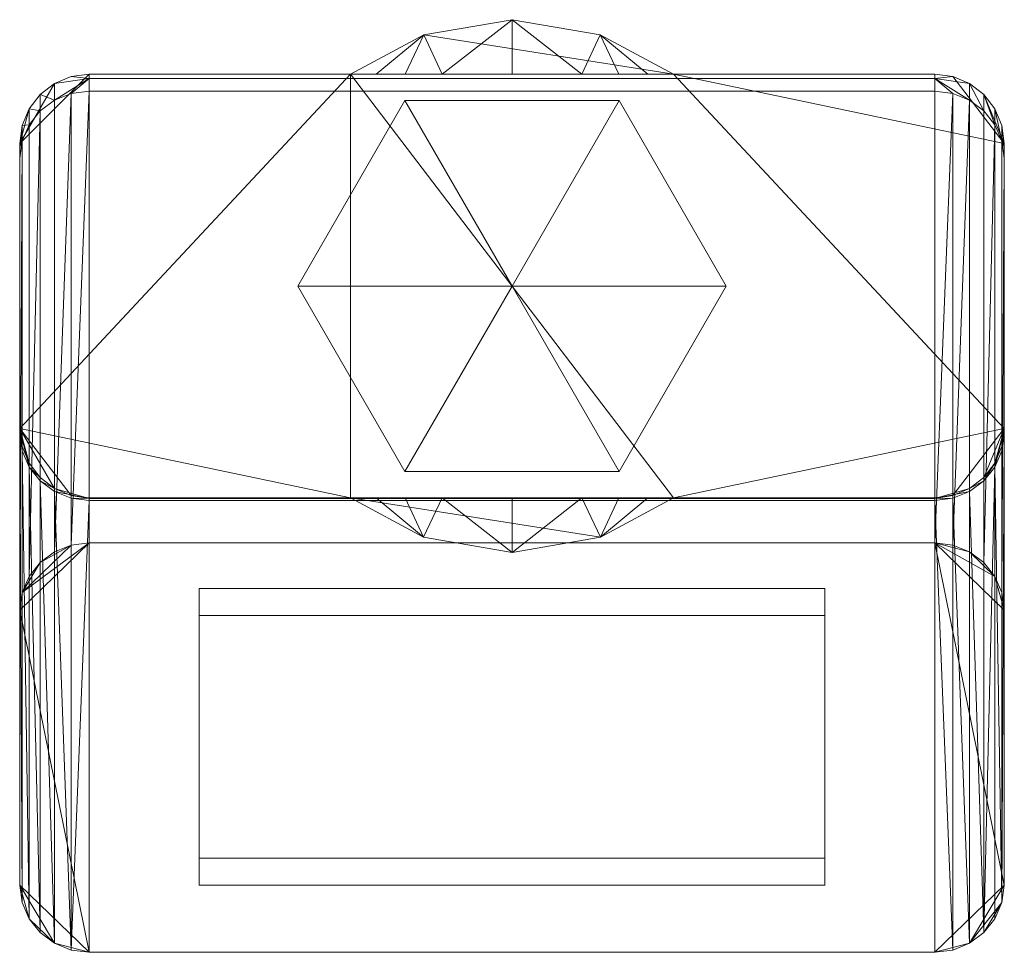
# Model space of a CAD drawing. Header units: millimetres. Extents: x -21.2 to 21.2, y -28.8 to 11.5.
import ezdxf

# ---------------------------------------------------------------- set-up
doc = ezdxf.new("R2010")
doc.units = ezdxf.units.MM
doc.layers.add('M-520-M_DRAINAGE_FW', color=2, linetype='Continuous', lineweight=30)

# ---------------------------------------------------------------- blocks, each defined once
blk = doc.blocks.new('FFAS9H03-000500BC0 - Concept Square Single Function Hand Shower-3336-3D View 1')
at = {"layer": 'M-520-M_DRAINAGE_FW', "lineweight": 9}
mesh = blk.add_polyface(dxfattribs=at)
corners = [(18.25, 9.15), (19.026, 9.048), (19.75, 8.748), (20.371, 8.271), (20.848, 7.65), (21.148, 6.926), (21.25, 6.15), (21.25, -6.15), (21.148, -6.926), (20.848, -7.65), (20.371, -8.271), (19.75, -8.748), (19.026, -9.048), (18.25, -9.15), (6.966, -9.15), (3.822, -10.846), (0, -11.5), (-3.822, -10.846), (-6.966, -9.15), (-18.25, -9.15), (-19.026, -9.048), (-19.75, -8.748), (-20.371, -8.271), (-20.848, -7.65), (-21.148, -6.926), (-21.25, -6.15), (-21.25, 6.15), (-21.148, 6.926), (-20.848, 7.65), (-20.371, 8.271), (-19.75, 8.748), (-19.026, 9.048), (-18.25, 9.15), (-6.966, 9.15), (-3.808, 10.851), (0, 11.5), (3.808, 10.851), (6.966, 9.15)]
mesh.append_faces([[corners[k] for k in face] for face in [(33, 18, 25)]], dxfattribs={"vtx0": -1, "vtx1": -1, "vtx2": -1})
mesh.append_faces([[corners[k] for k in face] for face in [(37, 7, 14, 33)]], dxfattribs={"vtx0": -1, "vtx1": -1, "vtx2": -1, "vtx3": -1})
mesh.append_faces([[corners[k] for k in face] for face in [(25, 20, 21), (37, 33, 34), (26, 32, 33, 25)]], dxfattribs={"vtx0": -1, "vtx2": -1})
mesh.append_faces([[corners[k] for k in face] for face in [(7, 10, 11, 12), (25, 21, 22, 23), (26, 30, 31, 32)]], dxfattribs={"vtx0": -1, "vtx3": -1})
mesh.append_faces([[corners[k] for k in face] for face in [(24, 25, 23), (27, 28, 26)]], dxfattribs={"vtx1": -1})
mesh.append_faces([[corners[k] for k in face] for face in [(13, 14, 7, 12), (19, 20, 25, 18), (2, 3, 6, 1), (0, 1, 6, 37), (29, 30, 26, 28), (6, 7, 37)]], dxfattribs={"vtx1": -1, "vtx2": -1})
mesh.append_faces([[corners[k] for k in face] for face in [(14, 15, 18, 33)]], dxfattribs={"vtx1": -1, "vtx2": -1, "vtx3": -1})
mesh.append_faces([[corners[k] for k in face] for face in [(16, 17, 18, 15), (4, 5, 6, 3), (35, 36, 37, 34)]], dxfattribs={"vtx2": -1})
mesh.append_faces([[corners[k] for k in face] for face in [(7, 8, 9, 10)]], dxfattribs={"vtx3": -1})
mesh = blk.add_polyface(dxfattribs=at)
corners = [(-6.966, -9.15), (-3.822, -10.846), (0, -11.5), (0, -9.15, 18.323), (-3.017, -9.15, 14.545), (-4.607, -9.15, 9.79), (-5.868, -9.15, 4.911), (0, 9.15, 18.323), (0, 11.5), (-3.808, 10.851), (-6.966, 9.15), (-5.87, 9.15, 4.905), (-4.614, 9.15, 9.766), (-3.021, 9.15, 14.536)]
mesh.append_faces([[corners[k] for k in face] for face in [(1, 6, 0)]], dxfattribs={"vtx0": -1})
mesh.append_faces([[corners[k] for k in face] for face in [(6, 1, 5)]], dxfattribs={"vtx0": -1, "vtx1": -1})
mesh.append_faces([[corners[k] for k in face] for face in [(1, 4, 5), (13, 8, 9), (9, 12, 13)]], dxfattribs={"vtx0": -1, "vtx2": -1})
mesh.append_faces([[corners[k] for k in face] for face in [(3, 4, 2), (7, 8, 13)]], dxfattribs={"vtx1": -1})
mesh.append_faces([[corners[k] for k in face] for face in [(1, 2, 4), (11, 12, 9)]], dxfattribs={"vtx1": -1, "vtx2": -1})
mesh.append_faces([[corners[k] for k in face] for face in [(9, 10, 11)]], dxfattribs={"vtx2": -1})
mesh = blk.add_polyface(dxfattribs=at)
corners = [(0, 11.5), (0, 9.15, 18.323), (3.021, 9.15, 14.536), (4.614, 9.15, 9.766), (5.87, 9.15, 4.905), (6.966, 9.15), (3.808, 10.851), (0, -9.15, 18.323), (0, -11.5), (3.822, -10.846), (6.966, -9.15), (5.87, -9.15, 4.905), (4.614, -9.15, 9.766), (3.021, -9.15, 14.536)]
mesh.append_faces([[corners[k] for k in face] for face in [(6, 4, 5)]], dxfattribs={"vtx0": -1})
mesh.append_faces([[corners[k] for k in face] for face in [(4, 6, 3)]], dxfattribs={"vtx0": -1, "vtx1": -1})
mesh.append_faces([[corners[k] for k in face] for face in [(6, 2, 3), (13, 8, 9), (9, 12, 13)]], dxfattribs={"vtx0": -1, "vtx2": -1})
mesh.append_faces([[corners[k] for k in face] for face in [(1, 2, 0), (7, 8, 13)]], dxfattribs={"vtx1": -1})
mesh.append_faces([[corners[k] for k in face] for face in [(6, 0, 2), (11, 12, 9)]], dxfattribs={"vtx1": -1, "vtx2": -1})
mesh.append_faces([[corners[k] for k in face] for face in [(9, 10, 11)]], dxfattribs={"vtx2": -1})
mesh = blk.add_polyface(dxfattribs=at)
corners = [(-18.25, 9.15), (-19.026, 9.048), (-19.75, 8.748), (-20.371, 8.271), (-20.848, 7.65), (-21.148, 6.926), (-21.25, 6.15), (-21.25, 6.15, 138.354), (-21.148, 6.926, 138.354), (-20.848, 7.65, 138.354), (-20.371, 8.271, 138.354), (-19.75, 8.748, 138.354), (-19.026, 9.048, 138.354), (-18.25, 9.15, 138.354)]
mesh.append_faces([[corners[k] for k in face] for face in [(7, 8, 5, 6)]], dxfattribs={"vtx1": -1})
mesh.append_faces([[corners[k] for k in face] for face in [(8, 9, 4, 5), (3, 4, 9, 10), (11, 12, 1, 2), (2, 3, 10, 11)]], dxfattribs={"vtx1": -1, "vtx3": -1})
mesh.append_faces([[corners[k] for k in face] for face in [(12, 13, 0, 1)]], dxfattribs={"vtx3": -1})
mesh = blk.add_polyface(dxfattribs=at)
corners = [(-21.25, 6.15, 138.354), (-21.25, 5.99, 140.788), (-21.25, 5.515, 143.181), (-21.148, 6.265, 143.382), (-20.848, 6.963, 143.569), (-20.371, 7.564, 143.73), (-19.75, 8.024, 143.853), (-19.026, 8.314, 143.931), (-18.25, 8.412, 143.957), (-18.25, 8.965, 141.18), (-18.25, 9.15, 138.354), (-19.026, 9.048, 138.354), (-19.75, 8.748, 138.354), (-20.371, 8.271, 138.354), (-20.848, 7.65, 138.354), (-21.148, 6.926, 138.354)]
mesh.append_faces([[corners[k] for k in face] for face in [(9, 7, 8)]], dxfattribs={"vtx0": -1})
mesh.append_faces([[corners[k] for k in face] for face in [(13, 6, 12), (14, 5, 13), (15, 4, 14), (12, 9, 11), (4, 15, 3)]], dxfattribs={"vtx0": -1, "vtx1": -1})
mesh.append_faces([[corners[k] for k in face] for face in [(6, 9, 12), (15, 1, 3)]], dxfattribs={"vtx0": -1, "vtx1": -1, "vtx2": -1})
mesh.append_faces([[corners[k] for k in face] for face in [(9, 6, 7), (13, 5, 6)]], dxfattribs={"vtx0": -1, "vtx2": -1})
mesh.append_faces([[corners[k] for k in face] for face in [(10, 11, 9)]], dxfattribs={"vtx1": -1})
mesh.append_faces([[corners[k] for k in face] for face in [(4, 5, 14)]], dxfattribs={"vtx1": -1, "vtx2": -1})
mesh.append_faces([[corners[k] for k in face] for face in [(15, 0, 1), (1, 2, 3)]], dxfattribs={"vtx2": -1})
mesh = blk.add_polyface(dxfattribs=at)
corners = [(18.25, 9.15, 138.354), (18.25, 9.15), (6.966, 9.15), (5.87, 9.15, 4.905), (4.614, 9.15, 9.766), (3.021, 9.15, 14.536), (0, 9.15, 18.323), (-3.021, 9.15, 14.536), (-4.614, 9.15, 9.766), (-5.87, 9.15, 4.905), (-6.966, 9.15), (-18.25, 9.15), (-18.25, 9.15, 138.354)]
mesh.append_faces([[corners[k] for k in face] for face in [(11, 9, 10)]], dxfattribs={"vtx0": -1})
mesh.append_faces([[corners[k] for k in face] for face in [(9, 11, 8), (5, 1, 4)]], dxfattribs={"vtx0": -1, "vtx1": -1})
mesh.append_faces([[corners[k] for k in face] for face in [(1, 3, 4)]], dxfattribs={"vtx0": -1, "vtx2": -1})
mesh.append_faces([[corners[k] for k in face] for face in [(7, 8, 11, 12), (6, 7, 12, 0), (0, 1, 5, 6)]], dxfattribs={"vtx1": -1, "vtx3": -1})
mesh.append_faces([[corners[k] for k in face] for face in [(1, 2, 3)]], dxfattribs={"vtx2": -1})
mesh = blk.add_polyface(dxfattribs=at)
corners = [(18.25, 9.15, 138.354), (-18.25, 9.15, 138.354), (-18.25, 8.965, 141.18), (-18.25, 8.412, 143.957), (18.25, 8.412, 143.957), (18.25, 8.965, 141.18)]
mesh.append_faces([[corners[k] for k in face] for face in [(0, 1, 2, 5), (3, 4, 5, 2)]], dxfattribs={"vtx2": -1})
mesh = blk.add_polyface(dxfattribs=at)
corners = [(21.25, 6.15), (21.148, 6.926), (20.848, 7.65), (20.371, 8.271), (19.75, 8.748), (19.026, 9.048), (18.25, 9.15), (18.25, 9.15, 138.354), (19.026, 9.048, 138.354), (19.75, 8.748, 138.354), (20.371, 8.271, 138.354), (20.848, 7.65, 138.354), (21.148, 6.926, 138.354), (21.25, 6.15, 138.354)]
mesh.append_faces([[corners[k] for k in face] for face in [(7, 8, 5, 6)]], dxfattribs={"vtx1": -1})
mesh.append_faces([[corners[k] for k in face] for face in [(8, 9, 4, 5), (3, 4, 9, 10), (11, 12, 1, 2), (2, 3, 10, 11)]], dxfattribs={"vtx1": -1, "vtx3": -1})
mesh.append_faces([[corners[k] for k in face] for face in [(12, 13, 0, 1)]], dxfattribs={"vtx3": -1})
mesh = blk.add_polyface(dxfattribs=at)
corners = [(21.25, 6.15, 138.354), (21.148, 6.926, 138.354), (20.848, 7.65, 138.354), (20.371, 8.271, 138.354), (19.75, 8.748, 138.354), (19.026, 9.048, 138.354), (18.25, 9.15, 138.354), (18.25, 8.965, 141.18), (18.25, 8.412, 143.957), (19.026, 8.314, 143.931), (19.75, 8.024, 143.853), (20.371, 7.564, 143.73), (20.848, 6.963, 143.569), (21.148, 6.265, 143.382), (21.25, 5.515, 143.181), (21.25, 5.99, 140.788)]
mesh.append_faces([[corners[k] for k in face] for face in [(15, 13, 14)]], dxfattribs={"vtx0": -1})
mesh.append_faces([[corners[k] for k in face] for face in [(3, 12, 2), (5, 7, 4), (10, 7, 9), (13, 2, 12), (12, 3, 11)]], dxfattribs={"vtx0": -1, "vtx1": -1})
mesh.append_faces([[corners[k] for k in face] for face in [(15, 1, 13), (10, 4, 7)]], dxfattribs={"vtx0": -1, "vtx1": -1, "vtx2": -1})
mesh.append_faces([[corners[k] for k in face] for face in [(11, 3, 4), (13, 1, 2)]], dxfattribs={"vtx0": -1, "vtx2": -1})
mesh.append_faces([[corners[k] for k in face] for face in [(8, 9, 7)]], dxfattribs={"vtx1": -1})
mesh.append_faces([[corners[k] for k in face] for face in [(10, 11, 4)]], dxfattribs={"vtx1": -1, "vtx2": -1})
mesh.append_faces([[corners[k] for k in face] for face in [(15, 0, 1), (5, 6, 7)]], dxfattribs={"vtx2": -1})
mesh = blk.add_polyface(dxfattribs=at)
corners = [(-21.25, 5.515, 143.181), (-21.25, -13.989, 215.968), (-21.148, -13.239, 216.169), (-20.848, -12.54, 216.356), (-20.371, -11.94, 216.517), (-19.75, -11.479, 216.64), (-19.026, -11.19, 216.718), (-18.25, -11.091, 216.744), (-18.25, 8.412, 143.957), (-19.026, 8.314, 143.931), (-19.75, 8.024, 143.853), (-20.371, 7.564, 143.73), (-20.848, 6.963, 143.569), (-21.148, 6.265, 143.382)]
mesh.append_faces([[corners[k] for k in face] for face in [(8, 6, 7)]], dxfattribs={"vtx0": -1})
mesh.append_faces([[corners[k] for k in face] for face in [(10, 5, 9)]], dxfattribs={"vtx0": -1, "vtx1": -1})
mesh.append_faces([[corners[k] for k in face] for face in [(3, 11, 12), (9, 5, 6), (6, 8, 9)]], dxfattribs={"vtx0": -1, "vtx2": -1})
mesh.append_faces([[corners[k] for k in face] for face in [(0, 1, 13)]], dxfattribs={"vtx1": -1})
mesh.append_faces([[corners[k] for k in face] for face in [(1, 2, 13), (3, 4, 11)]], dxfattribs={"vtx1": -1, "vtx2": -1})
mesh.append_faces([[corners[k] for k in face] for face in [(2, 3, 12, 13), (10, 11, 4, 5)]], dxfattribs={"vtx1": -1, "vtx3": -1})
mesh = blk.add_polyface(dxfattribs=at)
corners = [(18.25, 8.412, 143.957), (-18.25, 8.412, 143.957), (-18.25, -11.091, 216.744), (18.25, -11.091, 216.744)]
mesh.append_faces([[corners[k] for k in face] for face in [(0, 1, 2, 3)]])
mesh = blk.add_polyface(dxfattribs=at)
corners = [(21.25, -13.989, 215.968), (21.25, 5.515, 143.181), (21.148, 6.265, 143.382), (20.848, 6.963, 143.569), (20.371, 7.564, 143.73), (19.75, 8.024, 143.853), (19.026, 8.314, 143.931), (18.25, 8.412, 143.957), (18.25, -11.091, 216.744), (19.026, -11.19, 216.718), (19.75, -11.479, 216.64), (20.371, -11.94, 216.517), (20.848, -12.54, 216.356), (21.148, -13.239, 216.169)]
mesh.append_faces([[corners[k] for k in face] for face in [(1, 13, 0)]], dxfattribs={"vtx0": -1})
mesh.append_faces([[corners[k] for k in face] for face in [(6, 9, 5)]], dxfattribs={"vtx0": -1, "vtx1": -1})
mesh.append_faces([[corners[k] for k in face] for face in [(6, 8, 9), (5, 9, 10), (11, 3, 4), (13, 1, 2)]], dxfattribs={"vtx0": -1, "vtx2": -1})
mesh.append_faces([[corners[k] for k in face] for face in [(7, 8, 6)]], dxfattribs={"vtx1": -1})
mesh.append_faces([[corners[k] for k in face] for face in [(11, 12, 3)]], dxfattribs={"vtx1": -1, "vtx2": -1})
mesh.append_faces([[corners[k] for k in face] for face in [(4, 5, 10, 11), (12, 13, 2, 3)]], dxfattribs={"vtx1": -1, "vtx3": -1})
mesh = blk.add_polyface(dxfattribs=at)
corners = [(0, 0, -10), (-9.25, 0, -10), (-4.625, 8.011, -10), (4.625, 8.011, -10), (9.25, 0, -10)]
mesh.append_faces([[corners[k] for k in face] for face in [(3, 4, 0)]], dxfattribs={"vtx2": -1})
mesh.append_faces([[corners[k] for k in face] for face in [(0, 1, 2, 3)]], dxfattribs={"vtx3": -1})
mesh = blk.add_polyface(dxfattribs=at)
corners = [(9.25, 0), (4.625, 8.011), (-4.625, 8.011), (-9.25, 0), (0, 0)]
mesh.append_faces([[corners[k] for k in face] for face in [(2, 3, 4)]], dxfattribs={"vtx2": -1})
mesh.append_faces([[corners[k] for k in face] for face in [(4, 0, 1, 2)]], dxfattribs={"vtx3": -1})
mesh = blk.add_polyface(dxfattribs=at)
corners = [(9.25, 0, -10), (4.625, 8.011, -10), (-4.625, 8.011, -10), (-9.25, 0, -10), (-9.25, 0), (-4.625, 8.011), (4.625, 8.011), (9.25, 0)]
mesh.append_faces([[corners[k] for k in face] for face in [(4, 5, 2, 3)]], dxfattribs={"vtx1": -1})
mesh.append_faces([[corners[k] for k in face] for face in [(1, 2, 5, 6)]], dxfattribs={"vtx1": -1, "vtx3": -1})
mesh.append_faces([[corners[k] for k in face] for face in [(6, 7, 0, 1)]], dxfattribs={"vtx3": -1})
mesh = blk.add_polyface(dxfattribs=at)
corners = [(-21.25, 6.15), (-21.25, -6.15), (-21.25, -6.15, 138.354), (-21.25, -6.204, 139.183), (-21.25, -6.366, 139.997), (-21.25, -25.87, 212.784), (-21.25, -13.989, 215.968), (-21.25, 5.515, 143.181), (-21.25, 5.99, 140.788), (-21.25, 6.15, 138.354)]
mesh.append_faces([[corners[k] for k in face] for face in [(4, 8, 3)]], dxfattribs={"vtx0": -1, "vtx1": -1})
mesh.append_faces([[corners[k] for k in face] for face in [(9, 2, 3, 8)]], dxfattribs={"vtx0": -1, "vtx2": -1})
mesh.append_faces([[corners[k] for k in face] for face in [(7, 8, 4, 5)]], dxfattribs={"vtx1": -1, "vtx3": -1})
mesh.append_faces([[corners[k] for k in face] for face in [(0, 1, 2, 9), (5, 6, 7)]], dxfattribs={"vtx2": -1})
mesh = blk.add_polyface(dxfattribs=at)
corners = [(21.25, -6.15), (21.25, 6.15), (21.25, 6.15, 138.354), (21.25, 5.99, 140.788), (21.25, 5.515, 143.181), (21.25, -13.989, 215.968), (21.25, -25.87, 212.784), (21.25, -6.366, 139.997), (21.25, -6.204, 139.183), (21.25, -6.15, 138.354)]
mesh.append_faces([[corners[k] for k in face] for face in [(6, 4, 5)]], dxfattribs={"vtx0": -1})
mesh.append_faces([[corners[k] for k in face] for face in [(7, 3, 4, 6), (3, 7, 8)]], dxfattribs={"vtx0": -1, "vtx2": -1})
mesh.append_faces([[corners[k] for k in face] for face in [(1, 2, 9, 0)]], dxfattribs={"vtx1": -1})
mesh.append_faces([[corners[k] for k in face] for face in [(8, 9, 2, 3)]], dxfattribs={"vtx1": -1, "vtx3": -1})
mesh = blk.add_polyface(dxfattribs=at)
corners = [(0, 0, -10), (9.25, 0, -10), (4.625, -8.011, -10), (-4.625, -8.011, -10), (-9.25, 0, -10)]
mesh.append_faces([[corners[k] for k in face] for face in [(1, 2, 0)]], dxfattribs={"vtx1": -1})
mesh.append_faces([[corners[k] for k in face] for face in [(3, 4, 0, 2)]], dxfattribs={"vtx2": -1})
mesh = blk.add_polyface(dxfattribs=at)
corners = [(-9.25, 0), (-4.625, -8.011), (4.625, -8.011), (9.25, 0), (0, 0)]
mesh.append_faces([[corners[k] for k in face] for face in [(0, 1, 4)]], dxfattribs={"vtx1": -1})
mesh.append_faces([[corners[k] for k in face] for face in [(2, 3, 4, 1)]], dxfattribs={"vtx2": -1})
mesh = blk.add_polyface(dxfattribs=at)
corners = [(-9.25, 0, -10), (-4.625, -8.011, -10), (4.625, -8.011, -10), (9.25, 0, -10), (9.25, 0), (4.625, -8.011), (-4.625, -8.011), (-9.25, 0)]
mesh.append_faces([[corners[k] for k in face] for face in [(4, 5, 2, 3)]], dxfattribs={"vtx1": -1})
mesh.append_faces([[corners[k] for k in face] for face in [(1, 2, 5, 6)]], dxfattribs={"vtx1": -1, "vtx3": -1})
mesh.append_faces([[corners[k] for k in face] for face in [(6, 7, 0, 1)]], dxfattribs={"vtx3": -1})
mesh = blk.add_polyface(dxfattribs=at)
corners = [(-21.25, -6.15), (-21.148, -6.926), (-20.848, -7.65), (-20.371, -8.271), (-19.75, -8.748), (-19.026, -9.048), (-18.25, -9.15), (-18.25, -9.15, 138.354), (-19.026, -9.048, 138.354), (-19.75, -8.748, 138.354), (-20.371, -8.271, 138.354), (-20.848, -7.65, 138.354), (-21.148, -6.926, 138.354), (-21.25, -6.15, 138.354)]
mesh.append_faces([[corners[k] for k in face] for face in [(7, 8, 5, 6)]], dxfattribs={"vtx1": -1})
mesh.append_faces([[corners[k] for k in face] for face in [(8, 9, 4, 5), (3, 4, 9, 10), (11, 12, 1, 2), (2, 3, 10, 11)]], dxfattribs={"vtx1": -1, "vtx3": -1})
mesh.append_faces([[corners[k] for k in face] for face in [(12, 13, 0, 1)]], dxfattribs={"vtx3": -1})
mesh = blk.add_polyface(dxfattribs=at)
corners = [(-21.25, -6.15, 138.354), (-21.148, -6.926, 138.354), (-20.848, -7.65, 138.354), (-20.371, -8.271, 138.354), (-19.75, -8.748, 138.354), (-19.026, -9.048, 138.354), (-18.25, -9.15, 138.354), (-18.25, -9.179, 138.791), (-18.25, -9.264, 139.221), (-19.026, -9.165, 139.247), (-19.75, -8.876, 139.325), (-20.371, -8.415, 139.448), (-20.848, -7.815, 139.609), (-21.148, -7.116, 139.797), (-21.25, -6.366, 139.997), (-21.25, -6.204, 139.183)]
mesh.append_faces([[corners[k] for k in face] for face in [(1, 15, 0)]], dxfattribs={"vtx0": -1})
mesh.append_faces([[corners[k] for k in face] for face in [(4, 11, 3), (3, 12, 2), (10, 7, 9), (13, 15, 12)]], dxfattribs={"vtx0": -1, "vtx1": -1})
mesh.append_faces([[corners[k] for k in face] for face in [(15, 2, 12), (10, 4, 7)]], dxfattribs={"vtx0": -1, "vtx1": -1, "vtx2": -1})
mesh.append_faces([[corners[k] for k in face] for face in [(7, 4, 5), (15, 1, 2), (3, 11, 12)]], dxfattribs={"vtx0": -1, "vtx2": -1})
mesh.append_faces([[corners[k] for k in face] for face in [(8, 9, 7), (14, 15, 13)]], dxfattribs={"vtx1": -1})
mesh.append_faces([[corners[k] for k in face] for face in [(10, 11, 4)]], dxfattribs={"vtx1": -1, "vtx2": -1})
mesh.append_faces([[corners[k] for k in face] for face in [(5, 6, 7)]], dxfattribs={"vtx2": -1})
mesh = blk.add_polyface(dxfattribs=at)
corners = [(-21.25, -25.87, 212.784), (-21.25, -6.366, 139.997), (-21.148, -7.116, 139.797), (-20.848, -7.815, 139.609), (-20.371, -8.415, 139.448), (-19.75, -8.876, 139.325), (-19.026, -9.165, 139.247), (-18.25, -9.264, 139.221), (-18.25, -28.767, 212.008), (-19.026, -28.669, 212.034), (-19.75, -28.379, 212.112), (-20.371, -27.919, 212.235), (-20.848, -27.318, 212.396), (-21.148, -26.62, 212.583)]
mesh.append_faces([[corners[k] for k in face] for face in [(1, 13, 0)]], dxfattribs={"vtx0": -1})
mesh.append_faces([[corners[k] for k in face] for face in [(7, 9, 6), (6, 9, 5), (3, 12, 2)]], dxfattribs={"vtx0": -1, "vtx1": -1})
mesh.append_faces([[corners[k] for k in face] for face in [(10, 4, 5), (2, 12, 13), (11, 3, 4), (13, 1, 2)]], dxfattribs={"vtx0": -1, "vtx2": -1})
mesh.append_faces([[corners[k] for k in face] for face in [(8, 9, 7)]], dxfattribs={"vtx1": -1})
mesh.append_faces([[corners[k] for k in face] for face in [(9, 10, 5), (10, 11, 4), (11, 12, 3)]], dxfattribs={"vtx1": -1, "vtx2": -1})
mesh = blk.add_polyface(dxfattribs=at)
corners = [(18.25, -9.15), (19.026, -9.048), (19.75, -8.748), (20.371, -8.271), (20.848, -7.65), (21.148, -6.926), (21.25, -6.15), (21.25, -6.15, 138.354), (21.148, -6.926, 138.354), (20.848, -7.65, 138.354), (20.371, -8.271, 138.354), (19.75, -8.748, 138.354), (19.026, -9.048, 138.354), (18.25, -9.15, 138.354)]
mesh.append_faces([[corners[k] for k in face] for face in [(7, 8, 5, 6)]], dxfattribs={"vtx1": -1})
mesh.append_faces([[corners[k] for k in face] for face in [(8, 9, 4, 5), (3, 4, 9, 10), (11, 12, 1, 2), (2, 3, 10, 11)]], dxfattribs={"vtx1": -1, "vtx3": -1})
mesh.append_faces([[corners[k] for k in face] for face in [(12, 13, 0, 1)]], dxfattribs={"vtx3": -1})
mesh = blk.add_polyface(dxfattribs=at)
corners = [(21.25, -6.15, 138.354), (21.25, -6.204, 139.183), (21.25, -6.366, 139.997), (21.148, -7.116, 139.797), (20.848, -7.815, 139.609), (20.371, -8.415, 139.448), (19.75, -8.876, 139.325), (19.026, -9.165, 139.247), (18.25, -9.264, 139.221), (18.25, -9.179, 138.791), (18.25, -9.15, 138.354), (19.026, -9.048, 138.354), (19.75, -8.748, 138.354), (20.371, -8.271, 138.354), (20.848, -7.65, 138.354), (21.148, -6.926, 138.354)]
mesh.append_faces([[corners[k] for k in face] for face in [(14, 5, 13), (13, 5, 12), (12, 9, 11), (4, 1, 3), (6, 12, 5), (7, 9, 6)]], dxfattribs={"vtx0": -1, "vtx1": -1})
mesh.append_faces([[corners[k] for k in face] for face in [(6, 9, 12), (4, 14, 1)]], dxfattribs={"vtx0": -1, "vtx1": -1, "vtx2": -1})
mesh.append_faces([[corners[k] for k in face] for face in [(1, 14, 15)]], dxfattribs={"vtx0": -1, "vtx2": -1})
mesh.append_faces([[corners[k] for k in face] for face in [(10, 11, 9), (2, 3, 1), (8, 9, 7)]], dxfattribs={"vtx1": -1})
mesh.append_faces([[corners[k] for k in face] for face in [(4, 5, 14)]], dxfattribs={"vtx1": -1, "vtx2": -1})
mesh.append_faces([[corners[k] for k in face] for face in [(15, 0, 1)]], dxfattribs={"vtx2": -1})
mesh = blk.add_polyface(dxfattribs=at)
corners = [(21.25, -6.366, 139.997), (21.25, -25.87, 212.784), (21.148, -26.62, 212.583), (20.848, -27.318, 212.396), (20.371, -27.919, 212.235), (19.75, -28.379, 212.112), (19.026, -28.669, 212.034), (18.25, -28.767, 212.008), (18.25, -9.264, 139.221), (19.026, -9.165, 139.247), (19.75, -8.876, 139.325), (20.371, -8.415, 139.448), (20.848, -7.815, 139.609), (21.148, -7.116, 139.797)]
mesh.append_faces([[corners[k] for k in face] for face in [(0, 2, 13), (10, 5, 9)]], dxfattribs={"vtx0": -1, "vtx1": -1})
mesh.append_faces([[corners[k] for k in face] for face in [(4, 11, 12), (2, 12, 13), (12, 3, 4), (4, 10, 11), (6, 8, 9)]], dxfattribs={"vtx0": -1, "vtx2": -1})
mesh.append_faces([[corners[k] for k in face] for face in [(1, 2, 0)]], dxfattribs={"vtx1": -1})
mesh.append_faces([[corners[k] for k in face] for face in [(2, 3, 12), (5, 6, 9), (4, 5, 10)]], dxfattribs={"vtx1": -1, "vtx2": -1})
mesh.append_faces([[corners[k] for k in face] for face in [(6, 7, 8)]], dxfattribs={"vtx2": -1})
mesh = blk.add_polyface(dxfattribs=at)
corners = [(18.25, -9.15), (18.25, -9.15, 138.354), (-18.25, -9.15, 138.354), (-18.25, -9.15), (-6.966, -9.15), (-5.868, -9.15, 4.911), (-4.607, -9.15, 9.79), (-3.017, -9.15, 14.545), (0, -9.15, 18.323), (3.021, -9.15, 14.536), (4.614, -9.15, 9.766), (5.87, -9.15, 4.905), (6.966, -9.15)]
mesh.append_faces([[corners[k] for k in face] for face in [(0, 11, 12)]], dxfattribs={"vtx0": -1})
mesh.append_faces([[corners[k] for k in face] for face in [(11, 0, 10), (7, 3, 6)]], dxfattribs={"vtx0": -1, "vtx1": -1})
mesh.append_faces([[corners[k] for k in face] for face in [(3, 5, 6)]], dxfattribs={"vtx0": -1, "vtx2": -1})
mesh.append_faces([[corners[k] for k in face] for face in [(9, 10, 0, 1), (8, 9, 1, 2), (2, 3, 7, 8)]], dxfattribs={"vtx1": -1, "vtx3": -1})
mesh.append_faces([[corners[k] for k in face] for face in [(3, 4, 5)]], dxfattribs={"vtx2": -1})
mesh = blk.add_polyface(dxfattribs=at)
corners = [(-18.25, -9.15, 138.354), (18.25, -9.15, 138.354), (18.25, -9.179, 138.791), (18.25, -9.264, 139.221), (-18.25, -9.264, 139.221), (-18.25, -9.179, 138.791)]
mesh.append_faces([[corners[k] for k in face] for face in [(0, 1, 2, 5)]], dxfattribs={"vtx2": -1})
mesh.append_faces([[corners[k] for k in face] for face in [(2, 3, 4, 5)]], dxfattribs={"vtx3": -1})
mesh = blk.add_polyface(dxfattribs=at)
corners = [(-18.25, -9.264, 139.221), (18.25, -9.264, 139.221), (18.25, -28.767, 212.008), (-18.25, -28.767, 212.008)]
mesh.append_faces([[corners[k] for k in face] for face in [(0, 1, 2, 3)]])
mesh = blk.add_polyface(dxfattribs=at)
corners = [(21.25, -25.87, 212.784), (21.25, -13.989, 215.968), (21.148, -13.239, 216.169), (20.848, -12.54, 216.356), (20.371, -11.94, 216.517), (19.75, -11.479, 216.64), (19.026, -11.19, 216.718), (18.25, -11.091, 216.744), (-18.25, -11.091, 216.744), (-19.026, -11.19, 216.718), (-19.75, -11.479, 216.64), (-20.371, -11.94, 216.517), (-20.848, -12.54, 216.356), (-21.148, -13.239, 216.169), (-21.25, -13.989, 215.968), (-21.25, -25.87, 212.784), (-21.148, -26.62, 212.583), (-20.848, -27.318, 212.396), (-20.371, -27.919, 212.235), (-19.75, -28.379, 212.112), (-19.026, -28.669, 212.034), (-18.25, -28.767, 212.008), (18.25, -28.767, 212.008), (19.026, -28.669, 212.034), (19.75, -28.379, 212.112), (20.371, -27.919, 212.235), (20.848, -27.318, 212.396), (21.148, -26.62, 212.583)]
mesh.append_faces([[corners[k] for k in face] for face in [(13, 11, 12), (7, 5, 6)]], dxfattribs={"vtx0": -1})
mesh.append_faces([[corners[k] for k in face] for face in [(15, 21, 14), (0, 24, 27)]], dxfattribs={"vtx0": -1, "vtx1": -1})
mesh.append_faces([[corners[k] for k in face] for face in [(15, 17, 19), (19, 21, 15), (9, 11, 13), (14, 21, 8), (22, 24, 0), (22, 0, 7), (5, 7, 3), (3, 7, 1)]], dxfattribs={"vtx0": -1, "vtx1": -1, "vtx2": -1})
mesh.append_faces([[corners[k] for k in face] for face in [(8, 13, 14), (13, 8, 9), (27, 24, 25), (7, 0, 1)]], dxfattribs={"vtx0": -1, "vtx2": -1})
mesh.append_faces([[corners[k] for k in face] for face in [(20, 21, 19), (10, 11, 9), (4, 5, 3)]], dxfattribs={"vtx1": -1})
mesh.append_faces([[corners[k] for k in face] for face in [(7, 8, 21, 22)]], dxfattribs={"vtx1": -1, "vtx3": -1})
mesh.append_faces([[corners[k] for k in face] for face in [(15, 16, 17), (17, 18, 19), (22, 23, 24), (25, 26, 27), (1, 2, 3)]], dxfattribs={"vtx2": -1})
mesh = blk.add_polyface(dxfattribs=at)
corners = [(-13.5, -13.062, 153.397), (-13.5, -24.709, 196.863), (13.5, -24.709, 196.863), (13.5, -13.062, 153.397)]
mesh.append_faces([[corners[k] for k in face] for face in [(1, 2, 3, 0)]])
mesh = blk.add_polyface(dxfattribs=at)
corners = [(13.5, -14.222, 153.086), (-13.5, -14.222, 153.086), (-13.5, -13.062, 153.397), (13.5, -13.062, 153.397)]
mesh.append_faces([[corners[k] for k in face] for face in [(0, 1, 2, 3)]])
mesh = blk.add_polyface(dxfattribs=at)
corners = [(-13.5, -14.222, 153.086), (-13.5, -25.868, 196.553), (-13.5, -24.709, 196.863), (-13.5, -13.062, 153.397)]
mesh.append_faces([[corners[k] for k in face] for face in [(0, 1, 2, 3)]])
mesh = blk.add_polyface(dxfattribs=at)
corners = [(13.5, -25.868, 196.553), (13.5, -14.222, 153.086), (13.5, -13.062, 153.397), (13.5, -24.709, 196.863)]
mesh.append_faces([[corners[k] for k in face] for face in [(3, 0, 1, 2)]])
mesh = blk.add_polyface(dxfattribs=at)
corners = [(-13.5, -14.222, 153.086), (13.5, -14.222, 153.086), (13.5, -25.868, 196.553), (-13.5, -25.868, 196.553)]
mesh.append_faces([[corners[k] for k in face] for face in [(2, 3, 0, 1)]])
mesh = blk.add_polyface(dxfattribs=at)
corners = [(-13.5, -25.868, 196.553), (13.5, -25.868, 196.553), (13.5, -24.709, 196.863), (-13.5, -24.709, 196.863)]
mesh.append_faces([[corners[k] for k in face] for face in [(0, 1, 2, 3)]])

msp = doc.modelspace()

# ---------------------------------------------------------------- block references
at = {"layer": 'M-520-M_DRAINAGE_FW', "lineweight": 9}
msp.add_blockref('FFAS9H03-000500BC0 - Concept Square Single Function Hand Shower-3336-3D View 1', (0, 0), dxfattribs=at)

doc.saveas('drawing.dxf')
